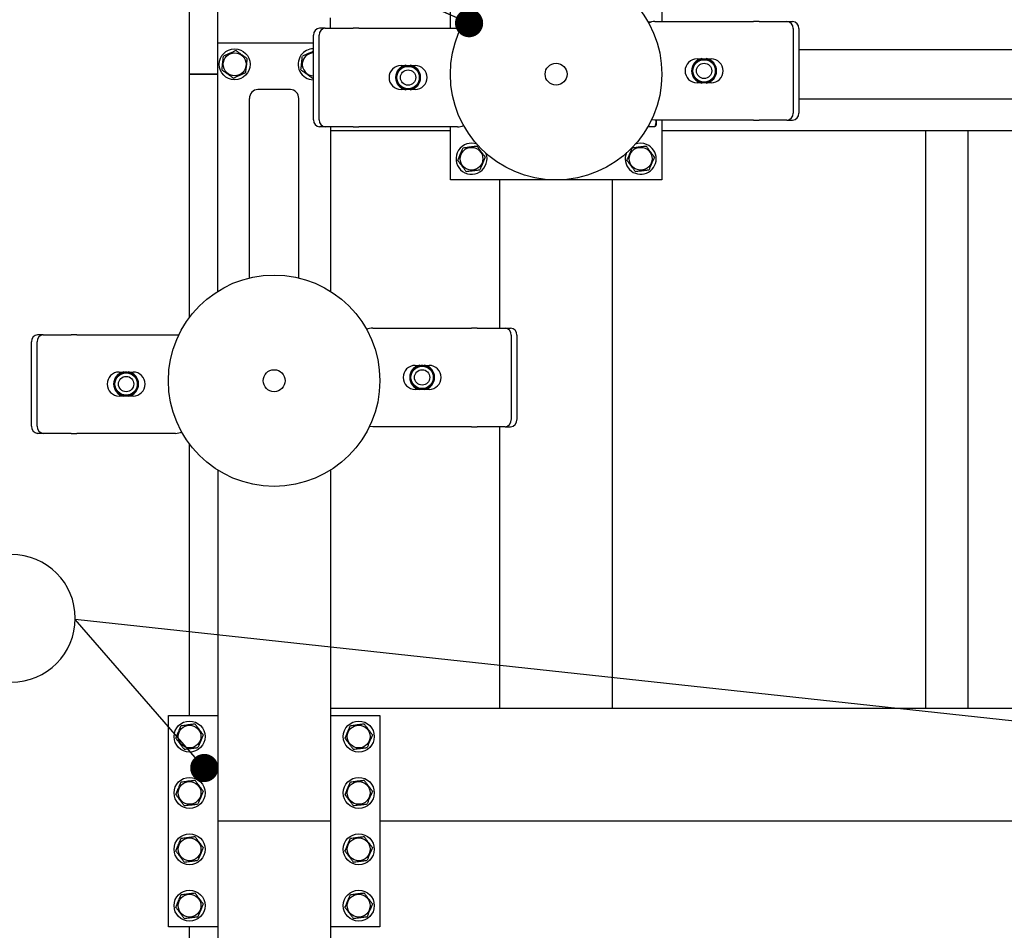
# Model space of a CAD drawing. Header units: millimetres. Extents: x 0 to 841, y 0 to 594.
# Tile 167 of 177: x 596 to 631, y 463 to 495. Entities that reach past the tile are written whole.
import ezdxf

# ---------------------------------------------------------------- set-up
doc = ezdxf.new("R2010")
doc.units = ezdxf.units.MM
doc.layers.add('COTES', color=1, linetype='Continuous')
doc.layers.add('NOTES', color=6, linetype='Continuous')
doc.layers.add('TRAIT-FORT', color=4, linetype='Continuous', lineweight=25)
doc.styles.add('SLDTEXTSTYLE1', font='TXT', dxfattribs={"width": 0.75})
doc.dimstyles.new('SLDDIMSTYLE0', dxfattribs={"dimtxt": 3, "dimasz": 2, "dimexe": 0, "dimexo": 0.0625, "dimgap": 0.75, "dimtad": 1, "dimdec": 0, "dimlfac": 20, "dimrnd": 1e-09, "dimzin": 12, "dimdsep": 46, "dimtxsty": 'SLDTEXTSTYLE1', "dimsah": 1, "dimcen": 0.09, "dimadec": 0, "dimazin": 3, "dimtfac": 1, "dimtdec": 0, "dimtofl": 0, "dimtmove": 0, "dimatfit": 3, "dimfxl": 1, "dimfrac": 2, "dimtolj": 1, "dimtzin": 12, "dimarcsym": 0})
doc.dimstyles.new('SLDDIMSTYLE2', dxfattribs={"dimtxt": 0.18, "dimasz": 1, "dimexe": 0, "dimexo": 0.0625, "dimgap": 0, "dimtad": 0, "dimtih": 1, "dimtoh": 1, "dimdec": 0, "dimrnd": 1e-09, "dimzin": 0, "dimdsep": 46, "dimtxsty": 'Standard', "dimblk1": 'DOT', "dimblk2": 'DOT', "dimsah": 1, "dimcen": 0.09, "dimadec": 0, "dimazin": 0, "dimtfac": 1, "dimtdec": 0, "dimtofl": 0, "dimtmove": 0, "dimatfit": 3, "dimldrblk": 'DOT', "dimfxl": 1, "dimfrac": 2, "dimtolj": 1, "dimtzin": 0, "dimarcsym": 0})

# ---------------------------------------------------------------- blocks, each defined once
blk = doc.blocks.new('_D_29')
at = {"layer": 'COTES', "color": 1, "transparency": 16777216}
for p, q in [((600.662, 558.383), (474.057, 558.383)), ((475.057, 558.383), (475.057, 444.883)), ((489.662, 444.883), (474.057, 444.883))]:
    blk.add_line(p, q, dxfattribs=at)
for points in [[(475.057, 558.383), (474.557, 556.383), (475.557, 556.383)], [(475.057, 444.883), (475.557, 446.883), (474.557, 446.883)]]:
    blk.add_solid(points, dxfattribs=at)
at = {"layer": 'COTES', "color": 1, "transparency": 16777216, "char_height": 3, "attachment_point": 1, "rotation": 90, "style": 'SLDTEXTSTYLE1'}
for s, insert in [('Toles', (471.19, 501.998)), ('2270', (471.19, 492.006))]:
    blk.add_mtext(s, dxfattribs=dict(at, insert=insert))
blk = doc.blocks.new('_D_31')
at = {"layer": 'COTES', "color": 1, "transparency": 16777216}
for p, q in [((620.262, 556.883), (511.586, 556.883)), ((512.586, 443.883), (512.586, 556.883))]:
    blk.add_line(p, q, dxfattribs=at)
for points in [[(512.586, 556.883), (512.086, 554.883), (513.086, 554.883)], [(512.586, 443.883), (513.086, 445.883), (512.086, 445.883)]]:
    blk.add_solid(points, dxfattribs=at)
at = {"layer": 'COTES', "color": 1, "transparency": 16777216, "char_height": 3, "attachment_point": 1, "rotation": 90, "style": 'SLDTEXTSTYLE1'}
for s, insert in [('Cadre', (508.719, 499.123)), ('2260', (508.719, 489.131))]:
    blk.add_mtext(s, dxfattribs=dict(at, insert=insert))
blk = doc.blocks.new('_Dot')
at = {"color": 0, "linetype": 'ByBlock', "lineweight": -2}
blk.add_line((-0.5, 0), (-1, 0), dxfattribs=at)
at = {"color": 0, "linetype": 'ByBlock', "const_width": 0.5}
blk.add_lwpolyline([(-0.25, 0, 1), (0.25, 0, 1)], format="xyb", close=True, dxfattribs=at)
blk = doc.blocks.new('SW_NOTE_27')
at = {"layer": 'NOTES', "color": 0}
for p, q in [((-15.723, 2.31), (-2.264, 2.31)), ((-2.264, -2.218), (-15.723, -2.218))]:
    blk.add_line(p, q, dxfattribs=at)
for centre, start, end in [((-15.723, 0.046), 90, 270), ((-2.264, 0.046), 270, 90)]:
    blk.add_arc(centre, 2.264, start, end, dxfattribs=at)
at = {"layer": 'NOTES', "color": 0, "insert": (-8.975, 1.985), "char_height": 3.5, "attachment_point": 2, "style": 'SLDTEXTSTYLE1'}
blk.add_mtext('PIED 4', dxfattribs=at)

msp = doc.modelspace()

# ---------------------------------------------------------------- linework, layer by layer
at = {"layer": 'TRAIT-FORT', "color": 4, "linetype": 'Continuous', "lineweight": 25}
for p, q in [((601.662, 493.388), (601.662, 534.383)), ((602.662, 494.483), (602.662, 527.283)), ((610.912, 495.015), (610.912, 497.133)), ((618.412, 497.133), (618.412, 495.251)), ((606.662, 495.083), (606.662, 495.383)), ((617.923, 495.235), (618.035, 495.235)), ((618.161, 495.251), (621.661, 495.251)), ((621.861, 495.251), (621.661, 495.251)), ((621.861, 495.251), (622.85, 495.251)), ((622.85, 495.251), (623.05, 495.251)), ((606.474, 495.015), (606.274, 495.015)), ((606.474, 495.015), (607.463, 495.015)), ((606.662, 495.015), (606.662, 495.083)), ((607.663, 495.015), (607.463, 495.015)), ((607.663, 495.015), (611.163, 495.015)), ((623.067, 495.001), (623.067, 492.001)), ((623.267, 495.001), (623.267, 492.001)), ((606.057, 494.483), (602.662, 494.483)), ((602.662, 485.68), (602.662, 494.483)), ((606.057, 491.765), (606.057, 494.765)), ((606.257, 491.765), (606.257, 494.765)), ((623.267, 494.258), (640.237, 494.258)), ((619.661, 493.926), (619.788, 493.926)), ((619.775, 493.904), (619.822, 493.93)), ((619.822, 493.93), (619.827, 493.935)), ((619.822, 493.889), (619.822, 493.93)), ((619.827, 493.935), (619.838, 493.926)), ((619.838, 493.892), (619.838, 493.926)), ((619.984, 493.926), (619.995, 493.935)), ((619.984, 493.892), (619.984, 493.926)), ((619.995, 493.935), (619.999, 493.93)), ((619.999, 493.93), (619.999, 493.889)), ((619.999, 493.93), (620.046, 493.904)), ((620.033, 493.926), (620.161, 493.926)), ((609.163, 493.69), (609.291, 493.69)), ((609.278, 493.668), (609.325, 493.694)), ((609.325, 493.694), (609.329, 493.699)), ((609.325, 493.653), (609.325, 493.694)), ((609.329, 493.699), (609.34, 493.69)), ((609.34, 493.656), (609.34, 493.69)), ((609.487, 493.69), (609.498, 493.699)), ((609.487, 493.656), (609.487, 493.69)), ((609.498, 493.699), (609.502, 493.694)), ((609.502, 493.694), (609.502, 493.653)), ((609.502, 493.694), (609.549, 493.668)), ((609.536, 493.69), (609.663, 493.69)), ((602.662, 493.388), (601.662, 493.388)), ((601.662, 493.383), (601.662, 493.388)), ((601.662, 484.758), (601.662, 493.383)), ((601.662, 493.383), (602.662, 493.383)), ((606.011, 493.245), (606.057, 493.266)), ((619.788, 493.076), (619.661, 493.076)), ((619.822, 493.072), (619.775, 493.099)), ((619.822, 493.072), (619.822, 493.114)), ((619.827, 493.067), (619.822, 493.072)), ((619.838, 493.076), (619.827, 493.067)), ((619.838, 493.11), (619.838, 493.076)), ((619.984, 493.11), (619.984, 493.076)), ((619.995, 493.067), (619.984, 493.076)), ((619.999, 493.072), (619.995, 493.067)), ((619.999, 493.114), (619.999, 493.072)), ((620.046, 493.099), (619.999, 493.072)), ((620.161, 493.076), (620.033, 493.076)), ((605.237, 492.84), (604.087, 492.84)), ((609.291, 492.84), (609.163, 492.84)), ((609.325, 492.836), (609.278, 492.862)), ((609.325, 492.836), (609.325, 492.878)), ((609.329, 492.831), (609.325, 492.836)), ((609.34, 492.84), (609.329, 492.831)), ((609.34, 492.874), (609.34, 492.84)), ((609.487, 492.874), (609.487, 492.84)), ((609.498, 492.831), (609.487, 492.84)), ((609.502, 492.836), (609.498, 492.831)), ((609.502, 492.878), (609.502, 492.836)), ((609.549, 492.862), (609.502, 492.836)), ((609.663, 492.84), (609.536, 492.84)), ((603.787, 486.155), (603.787, 492.521)), ((605.537, 486.155), (605.537, 492.521)), ((623.267, 492.508), (640.237, 492.508)), ((621.661, 491.751), (618.161, 491.751)), ((618.212, 491.751), (618.212, 491.579)), ((618.412, 491.751), (618.412, 489.633)), ((621.661, 491.751), (621.861, 491.751)), ((622.85, 491.751), (621.861, 491.751)), ((622.85, 491.751), (623.05, 491.751)), ((606.474, 491.515), (606.274, 491.515)), ((607.463, 491.515), (606.474, 491.515)), ((606.662, 491.515), (606.662, 485.68)), ((606.662, 491.383), (610.912, 491.383)), ((607.463, 491.515), (607.663, 491.515)), ((611.163, 491.515), (607.663, 491.515)), ((610.912, 489.633), (610.912, 491.515)), ((617.923, 491.531), (618.162, 491.531)), ((618.198, 491.555), (618.212, 491.579)), ((618.412, 491.383), (631.262, 491.383)), ((627.772, 470.883), (627.772, 491.383)), ((629.272, 470.883), (629.272, 491.383)), ((618.412, 489.633), (610.912, 489.633)), ((612.662, 484.376), (612.662, 489.633)), ((616.662, 470.883), (616.662, 489.633)), ((608.161, 484.376), (611.661, 484.376)), ((611.861, 484.376), (611.661, 484.376)), ((611.861, 484.376), (612.85, 484.376)), ((612.85, 484.376), (613.05, 484.376)), ((596.474, 484.14), (596.274, 484.14)), ((596.474, 484.14), (597.463, 484.14)), ((597.663, 484.14), (597.463, 484.14)), ((597.663, 484.14), (601.163, 484.14)), ((613.067, 484.126), (613.067, 481.126)), ((613.267, 484.126), (613.267, 481.126)), ((596.057, 480.89), (596.057, 483.89)), ((596.257, 480.89), (596.257, 483.89)), ((609.661, 483.051), (609.788, 483.051)), ((609.775, 483.029), (609.822, 483.055)), ((609.822, 483.055), (609.827, 483.06)), ((609.822, 483.014), (609.822, 483.055)), ((609.827, 483.06), (609.838, 483.051)), ((609.838, 483.017), (609.838, 483.051)), ((609.984, 483.051), (609.995, 483.06)), ((609.984, 483.017), (609.984, 483.051)), ((609.995, 483.06), (609.999, 483.055)), ((609.999, 483.055), (609.999, 483.014)), ((609.999, 483.055), (610.046, 483.029)), ((610.033, 483.051), (610.161, 483.051)), ((599.163, 482.815), (599.291, 482.815)), ((599.278, 482.793), (599.325, 482.819)), ((599.325, 482.819), (599.329, 482.824)), ((599.325, 482.778), (599.325, 482.819)), ((599.329, 482.824), (599.34, 482.815)), ((599.34, 482.781), (599.34, 482.815)), ((599.487, 482.815), (599.498, 482.824)), ((599.487, 482.781), (599.487, 482.815)), ((599.498, 482.824), (599.502, 482.819)), ((599.502, 482.819), (599.502, 482.778)), ((599.502, 482.819), (599.549, 482.793)), ((599.536, 482.815), (599.663, 482.815)), ((599.291, 481.965), (599.163, 481.965)), ((599.325, 481.961), (599.278, 481.987)), ((599.325, 481.961), (599.325, 482.003)), ((599.329, 481.956), (599.325, 481.961)), ((599.34, 481.965), (599.329, 481.956)), ((599.34, 481.999), (599.34, 481.965)), ((599.487, 481.999), (599.487, 481.965)), ((599.498, 481.956), (599.487, 481.965)), ((599.502, 481.961), (599.498, 481.956)), ((599.502, 482.003), (599.502, 481.961)), ((599.549, 481.987), (599.502, 481.961)), ((599.663, 481.965), (599.536, 481.965)), ((609.788, 482.201), (609.661, 482.201)), ((609.822, 482.197), (609.775, 482.224)), ((609.822, 482.197), (609.822, 482.239)), ((609.827, 482.192), (609.822, 482.197)), ((609.838, 482.201), (609.827, 482.192)), ((609.838, 482.235), (609.838, 482.201)), ((609.984, 482.235), (609.984, 482.201)), ((609.995, 482.192), (609.984, 482.201)), ((609.999, 482.197), (609.995, 482.192)), ((609.999, 482.239), (609.999, 482.197)), ((610.046, 482.224), (609.999, 482.197)), ((610.161, 482.201), (610.033, 482.201)), ((611.661, 480.876), (608.161, 480.876)), ((611.661, 480.876), (611.861, 480.876)), ((612.85, 480.876), (611.861, 480.876)), ((612.662, 470.883), (612.662, 480.876)), ((612.85, 480.876), (613.05, 480.876)), ((596.474, 480.64), (596.274, 480.64)), ((597.463, 480.64), (596.474, 480.64)), ((597.463, 480.64), (597.663, 480.64)), ((601.163, 480.64), (597.663, 480.64)), ((601.662, 470.633), (601.662, 480.258)), ((602.662, 479.336), (602.662, 466.883)), ((606.662, 479.336), (606.662, 466.883)), ((612.662, 470.883), (606.662, 470.883)), ((612.962, 470.883), (612.662, 470.883)), ((616.362, 470.883), (612.962, 470.883)), ((616.662, 470.883), (616.362, 470.883)), ((644.162, 470.883), (616.662, 470.883)), ((600.912, 463.133), (600.912, 470.633)), ((600.912, 470.633), (602.662, 470.633)), ((606.662, 470.633), (608.412, 470.633)), ((608.412, 470.633), (608.412, 463.133)), ((602.962, 466.883), (602.662, 466.883)), ((602.962, 466.883), (602.662, 466.883)), ((602.662, 466.883), (602.662, 454.43)), ((606.362, 466.883), (602.962, 466.883)), ((606.662, 466.883), (606.362, 466.883)), ((606.662, 466.883), (606.362, 466.883)), ((606.662, 466.883), (606.662, 454.43)), ((642.412, 466.883), (608.412, 466.883)), ((602.662, 463.133), (600.912, 463.133)), ((601.662, 453.508), (601.662, 463.133)), ((608.412, 463.133), (606.662, 463.133))]:
    msp.add_line(p, q, dxfattribs=at)
at = {"layer": 'TRAIT-FORT', "color": 4, "linetype": 'Continuous', "lineweight": 25, "flags": 128}
for points in [[(611.163, 495.015), (611.261, 495.005), (611.28, 495.001)], [(618.161, 491.751), (618.063, 491.761), (618.044, 491.765)], [(601.163, 484.14), (601.261, 484.13), (601.286, 484.125)], [(608.161, 480.876), (608.063, 480.886), (608.038, 480.891)]]:
    msp.add_lwpolyline(points, dxfattribs=at)
at = {"layer": 'TRAIT-FORT', "color": 4, "linetype": 'Continuous', "lineweight": 25}
for centre, radius in [((614.662, 493.383), 3.75), ((603.262, 493.733), 0.55), ((603.262, 493.733), 0.404), ((614.662, 493.383), 0.389), ((619.911, 493.501), 0.397), ((619.911, 493.501), 0.272), ((609.413, 493.265), 0.397), ((609.413, 493.265), 0.272), ((611.662, 490.383), 0.404), ((617.662, 490.383), 0.404), ((604.662, 482.508), 3.75), ((609.911, 482.626), 0.397), ((599.413, 482.39), 0.397), ((599.413, 482.39), 0.272), ((604.662, 482.508), 0.389), ((609.911, 482.626), 0.272), ((601.662, 469.883), 0.55), ((607.662, 469.883), 0.55), ((601.662, 469.883), 0.404), ((607.662, 469.883), 0.404), ((601.662, 467.883), 0.55), ((601.662, 467.883), 0.404), ((607.662, 467.883), 0.55), ((607.662, 467.883), 0.404), ((601.662, 465.883), 0.55), ((601.662, 465.883), 0.404), ((607.662, 465.883), 0.55), ((607.662, 465.883), 0.404), ((601.662, 463.883), 0.55), ((607.662, 463.883), 0.55), ((601.662, 463.883), 0.404), ((607.662, 463.883), 0.404)]:
    msp.add_circle(centre, radius, dxfattribs=at)
for centre, radius, start, end in [((618.161, 494.751), 0.5, 90, 116.0723), ((622.832, 495.017), 0.235, 356.1887, 85.5981), ((623.032, 495.017), 0.235, 356.1887, 85.5981), ((606.292, 494.781), 0.235, 94.4019, 183.8113), ((606.492, 494.781), 0.235, 94.4019, 183.8113), ((606.062, 493.733), 0.55, 90.5095, 144.3948), ((606.062, 493.733), 0.404, 90.6941, 174.0113), ((606.062, 493.733), 0.55, 144.3948, 269.4905), ((606.062, 493.733), 0.404, 174.0113, 269.3059), ((619.661, 493.501), 0.425, 90, 270), ((619.911, 493.501), 0.442, 100.9664, 259.0336), ((619.911, 493.501), 0.425, 108.5751, 251.4249), ((619.911, 493.501), 0.442, 280.9664, 79.0336), ((619.911, 493.501), 0.425, 288.5751, 71.4249), ((620.161, 493.501), 0.425, 270, 90), ((609.163, 493.265), 0.425, 90, 270), ((609.413, 493.265), 0.442, 100.9664, 259.0336), ((609.413, 493.265), 0.425, 108.5751, 251.4249), ((609.413, 493.265), 0.442, 280.9664, 79.0336), ((609.413, 493.265), 0.425, 288.5751, 71.4249), ((609.663, 493.265), 0.425, 270, 90), ((606.292, 491.749), 0.235, 176.1887, 265.5981), ((606.492, 491.749), 0.235, 176.1887, 265.5981), ((622.832, 491.985), 0.235, 274.4019, 3.8113), ((623.032, 491.985), 0.235, 274.4019, 3.8113), ((611.163, 492.015), 0.5, 270, 296.1109), ((611.662, 490.383), 0.55, 68.8328, 21.1673), ((617.662, 490.383), 0.55, 156.7406, 67.4773), ((617.662, 490.383), 0.55, 67.4773, 111.2971), ((608.161, 483.876), 0.5, 90, 116.9467), ((612.832, 484.142), 0.235, 356.1887, 85.5981), ((613.032, 484.142), 0.235, 356.1887, 85.5981), ((596.292, 483.906), 0.235, 94.4019, 183.8113), ((596.492, 483.906), 0.235, 94.4019, 183.8113), ((609.661, 482.626), 0.425, 90, 270), ((609.911, 482.626), 0.442, 100.9664, 259.0336), ((609.911, 482.626), 0.425, 108.5751, 251.4249), ((609.911, 482.626), 0.442, 280.9664, 79.0336), ((609.911, 482.626), 0.425, 288.5751, 71.4249), ((610.161, 482.626), 0.425, 270, 90), ((599.163, 482.39), 0.425, 90, 270), ((599.413, 482.39), 0.442, 100.9664, 259.0336), ((599.413, 482.39), 0.425, 108.5751, 251.4249), ((599.413, 482.39), 0.442, 280.9664, 79.0336), ((599.413, 482.39), 0.425, 288.5751, 71.4249), ((599.663, 482.39), 0.425, 270, 90), ((596.292, 480.874), 0.235, 176.1887, 265.5981), ((596.492, 480.874), 0.235, 176.1887, 265.5981), ((612.832, 481.11), 0.235, 274.4019, 3.8113), ((613.032, 481.11), 0.235, 274.4019, 3.8113), ((601.163, 481.14), 0.5, 270, 296.943)]:
    msp.add_arc(centre, radius, start, end, dxfattribs=at)
for centre, start_param, end_param in [((604.087, 492.521), 0, 1.570796), ((605.237, 492.521), 4.712389, 6.283185)]:
    msp.add_ellipse(centre, major_axis=(0, 0.318), ratio=0.942648, start_param=start_param, end_param=end_param, dxfattribs=at)
for points, knots in [([(603.313, 494.221), (603.274, 494.204), (603.196, 494.169), (603.079, 494.117), (602.968, 494.067), (602.899, 494.037), (602.865, 494.021)], [0, 0, 0, 0, 0.264605, 0.534948, 0.765343, 1, 1, 1, 1]), ([(603.313, 494.221), (603.348, 494.196), (603.417, 494.146), (603.521, 494.071), (603.619, 493.999), (603.68, 493.955), (603.71, 493.933)], [0, 0, 0, 0, 0.264605, 0.534948, 0.765343, 1, 1, 1, 1]), ([(606.057, 494.196), (606.037, 494.187), (605.977, 494.16), (605.879, 494.117), (605.768, 494.067), (605.699, 494.037), (605.665, 494.021)], [0, 0, 0, 0, 0.158186, 0.46765, 0.731386, 1, 1, 1, 1]), ([(602.814, 493.533), (602.82, 493.596), (602.831, 493.698), (602.847, 493.847), (602.857, 493.947), (602.863, 494.005), (602.865, 494.021)], [0, 0, 0, 0, 0.385549, 0.637642, 0.896546, 1, 1, 1, 1]), ([(603.659, 493.445), (603.666, 493.507), (603.676, 493.61), (603.692, 493.758), (603.703, 493.859), (603.709, 493.916), (603.71, 493.933)], [0, 0, 0, 0, 0.385549, 0.637642, 0.896546, 1, 1, 1, 1]), ([(605.614, 493.533), (605.62, 493.596), (605.631, 493.698), (605.647, 493.847), (605.657, 493.947), (605.663, 494.005), (605.665, 494.021)], [0, 0, 0, 0, 0.385549, 0.637642, 0.896546, 1, 1, 1, 1]), ([(619.775, 493.904), (619.767, 493.895), (619.753, 493.88), (619.741, 493.851), (619.736, 493.84)], [0, 0, 0, 0, 0.593144, 1, 1, 1, 1]), ([(619.838, 493.926), (619.839, 493.926), (619.842, 493.926), (619.856, 493.927), (619.876, 493.928), (619.896, 493.929), (619.915, 493.929), (619.935, 493.929), (619.957, 493.927), (619.974, 493.926), (619.982, 493.926), (619.983, 493.926), (619.984, 493.926)], [0, 0, 0, 0, 0.112459, 0.224891, 0.338077, 0.451935, 0.500009, 0.61321, 0.72639, 0.840088, 0.953755, 1, 1, 1, 1]), ([(620.046, 493.904), (620.054, 493.895), (620.065, 493.885), (620.075, 493.863), (620.077, 493.858)], [0, 0, 0, 0, 0.762755, 1, 1, 1, 1]), ([(603.211, 493.245), (603.176, 493.27), (603.107, 493.321), (603.003, 493.396), (602.905, 493.467), (602.844, 493.511), (602.814, 493.533)], [0, 0, 0, 0, 0.2646049, 0.5349477, 0.7653431, 1, 1, 1, 1]), ([(603.211, 493.245), (603.25, 493.262), (603.328, 493.297), (603.445, 493.349), (603.556, 493.399), (603.625, 493.429), (603.659, 493.445)], [0, 0, 0, 0, 0.2646049, 0.5349477, 0.7653431, 1, 1, 1, 1]), ([(606.011, 493.245), (605.976, 493.27), (605.907, 493.321), (605.803, 493.396), (605.705, 493.467), (605.644, 493.511), (605.614, 493.533)], [0, 0, 0, 0, 0.2646049, 0.5349477, 0.7653431, 1, 1, 1, 1]), ([(609.278, 493.668), (609.27, 493.659), (609.259, 493.649), (609.249, 493.626), (609.247, 493.621)], [0, 0, 0, 0, 0.753414, 1, 1, 1, 1]), ([(609.34, 493.69), (609.342, 493.69), (609.345, 493.69), (609.359, 493.691), (609.379, 493.692), (609.398, 493.693), (609.418, 493.693), (609.438, 493.692), (609.46, 493.691), (609.477, 493.69), (609.485, 493.69), (609.486, 493.69), (609.487, 493.69)], [0, 0, 0, 0, 0.112459, 0.224891, 0.338077, 0.451935, 0.500009, 0.61321, 0.72639, 0.840088, 0.953755, 1, 1, 1, 1]), ([(609.549, 493.668), (609.557, 493.66), (609.567, 493.65), (609.576, 493.63), (609.578, 493.627)], [0, 0, 0, 0, 0.8279596, 1, 1, 1, 1]), ([(619.775, 493.099), (619.767, 493.107), (619.757, 493.116), (619.748, 493.136), (619.747, 493.14)], [0, 0, 0, 0, 0.82796, 1, 1, 1, 1]), ([(619.984, 493.076), (619.982, 493.076), (619.979, 493.077), (619.965, 493.076), (619.945, 493.074), (619.926, 493.073), (619.906, 493.073), (619.886, 493.074), (619.864, 493.075), (619.848, 493.076), (619.84, 493.077), (619.838, 493.076), (619.838, 493.076)], [0, 0, 0, 0, 0.112459, 0.224891, 0.338077, 0.451935, 0.500009, 0.61321, 0.72639, 0.840088, 0.953755, 1, 1, 1, 1]), ([(620.046, 493.099), (620.054, 493.107), (620.066, 493.118), (620.075, 493.14), (620.078, 493.145)], [0, 0, 0, 0, 0.753414, 1, 1, 1, 1]), ([(609.278, 492.862), (609.27, 492.871), (609.259, 492.881), (609.249, 492.903), (609.247, 492.909)], [0, 0, 0, 0, 0.7627548, 1, 1, 1, 1]), ([(609.487, 492.84), (609.485, 492.84), (609.482, 492.841), (609.468, 492.84), (609.448, 492.838), (609.429, 492.837), (609.409, 492.837), (609.389, 492.838), (609.367, 492.839), (609.35, 492.84), (609.342, 492.841), (609.341, 492.84), (609.34, 492.84)], [0, 0, 0, 0, 0.112459, 0.224891, 0.338077, 0.451935, 0.500009, 0.61321, 0.72639, 0.840088, 0.953755, 1, 1, 1, 1]), ([(609.549, 492.862), (609.557, 492.871), (609.571, 492.886), (609.583, 492.915), (609.588, 492.927)], [0, 0, 0, 0, 0.593144, 1, 1, 1, 1]), ([(618.196, 491.751), (618.198, 491.738), (618.203, 491.695), (618.19, 491.621), (618.171, 491.561), (618.162, 491.531)], [0, 0, 0, 0, 0.1719183, 0.5821651, 1, 1, 1, 1]), ([(618.162, 491.531), (618.18, 491.539), (618.198, 491.547), (618.198, 491.555), (618.198, 491.555)], [0, 0, 0, 0, 0.977492, 1, 1, 1, 1]), ([(611.175, 490.322), (611.192, 490.362), (611.225, 490.441), (611.275, 490.559), (611.322, 490.671), (611.351, 490.74), (611.366, 490.775)], [0, 0, 0, 0, 0.264605, 0.534948, 0.765343, 1, 1, 1, 1]), ([(611.366, 490.775), (611.428, 490.782), (611.531, 490.795), (611.679, 490.814), (611.779, 490.826), (611.837, 490.833), (611.853, 490.835)], [0, 0, 0, 0, 0.385549, 0.637642, 0.896546, 1, 1, 1, 1]), ([(612.149, 490.444), (612.123, 490.478), (612.071, 490.546), (611.994, 490.648), (611.921, 490.745), (611.876, 490.805), (611.853, 490.835)], [0, 0, 0, 0, 0.264605, 0.534948, 0.765343, 1, 1, 1, 1]), ([(617.175, 490.322), (617.192, 490.362), (617.225, 490.441), (617.275, 490.559), (617.322, 490.671), (617.351, 490.74), (617.366, 490.775)], [0, 0, 0, 0, 0.264605, 0.534948, 0.765343, 1, 1, 1, 1]), ([(617.366, 490.775), (617.428, 490.782), (617.531, 490.795), (617.679, 490.814), (617.779, 490.826), (617.837, 490.833), (617.853, 490.835)], [0, 0, 0, 0, 0.385549, 0.637642, 0.896546, 1, 1, 1, 1]), ([(618.149, 490.444), (618.123, 490.478), (618.071, 490.546), (617.994, 490.648), (617.921, 490.745), (617.876, 490.805), (617.853, 490.835)], [0, 0, 0, 0, 0.264605, 0.534948, 0.765343, 1, 1, 1, 1]), ([(611.175, 490.322), (611.201, 490.289), (611.253, 490.22), (611.33, 490.118), (611.403, 490.021), (611.448, 489.961), (611.471, 489.931)], [0, 0, 0, 0, 0.264605, 0.534948, 0.765343, 1, 1, 1, 1]), ([(612.149, 490.444), (612.132, 490.404), (612.099, 490.325), (612.049, 490.208), (612.002, 490.095), (611.973, 490.026), (611.958, 489.992)], [0, 0, 0, 0, 0.264605, 0.534948, 0.765343, 1, 1, 1, 1]), ([(617.175, 490.322), (617.201, 490.289), (617.253, 490.22), (617.33, 490.118), (617.403, 490.021), (617.448, 489.961), (617.471, 489.931)], [0, 0, 0, 0, 0.264605, 0.534948, 0.765343, 1, 1, 1, 1]), ([(618.149, 490.444), (618.132, 490.404), (618.099, 490.325), (618.049, 490.208), (618.002, 490.095), (617.973, 490.026), (617.958, 489.992)], [0, 0, 0, 0, 0.264605, 0.534948, 0.765343, 1, 1, 1, 1]), ([(611.471, 489.931), (611.533, 489.939), (611.635, 489.952), (611.784, 489.97), (611.884, 489.982), (611.942, 489.99), (611.958, 489.992)], [0, 0, 0, 0, 0.3855495, 0.6376419, 0.8965462, 1, 1, 1, 1]), ([(617.471, 489.931), (617.533, 489.939), (617.635, 489.952), (617.784, 489.97), (617.884, 489.982), (617.942, 489.99), (617.958, 489.992)], [0, 0, 0, 0, 0.3855495, 0.6376419, 0.8965462, 1, 1, 1, 1]), ([(609.775, 483.029), (609.767, 483.02), (609.753, 483.005), (609.741, 482.976), (609.736, 482.965)], [0, 0, 0, 0, 0.593144, 1, 1, 1, 1]), ([(609.838, 483.051), (609.839, 483.051), (609.842, 483.051), (609.856, 483.052), (609.876, 483.053), (609.896, 483.054), (609.915, 483.054), (609.935, 483.054), (609.957, 483.052), (609.974, 483.051), (609.982, 483.051), (609.983, 483.051), (609.984, 483.051)], [0, 0, 0, 0, 0.112459, 0.224891, 0.338077, 0.451935, 0.500009, 0.61321, 0.72639, 0.840088, 0.953755, 1, 1, 1, 1]), ([(610.046, 483.029), (610.054, 483.02), (610.065, 483.01), (610.075, 482.988), (610.077, 482.983)], [0, 0, 0, 0, 0.7627548, 1, 1, 1, 1]), ([(599.278, 482.793), (599.27, 482.784), (599.259, 482.774), (599.249, 482.751), (599.247, 482.746)], [0, 0, 0, 0, 0.753414, 1, 1, 1, 1]), ([(599.34, 482.815), (599.342, 482.815), (599.345, 482.815), (599.359, 482.816), (599.379, 482.817), (599.398, 482.818), (599.418, 482.818), (599.438, 482.817), (599.46, 482.816), (599.477, 482.815), (599.485, 482.815), (599.486, 482.815), (599.487, 482.815)], [0, 0, 0, 0, 0.112459, 0.224891, 0.338077, 0.451935, 0.500009, 0.61321, 0.72639, 0.840088, 0.953755, 1, 1, 1, 1]), ([(599.549, 482.793), (599.557, 482.785), (599.567, 482.775), (599.576, 482.755), (599.578, 482.752)], [0, 0, 0, 0, 0.82796, 1, 1, 1, 1]), ([(609.775, 482.224), (609.767, 482.232), (609.757, 482.241), (609.748, 482.261), (609.747, 482.265)], [0, 0, 0, 0, 0.8279596, 1, 1, 1, 1]), ([(610.046, 482.224), (610.054, 482.232), (610.066, 482.243), (610.075, 482.265), (610.078, 482.27)], [0, 0, 0, 0, 0.753414, 1, 1, 1, 1]), ([(599.278, 481.987), (599.27, 481.996), (599.259, 482.006), (599.249, 482.028), (599.247, 482.034)], [0, 0, 0, 0, 0.7627548, 1, 1, 1, 1]), ([(599.487, 481.965), (599.485, 481.965), (599.482, 481.966), (599.468, 481.965), (599.448, 481.963), (599.429, 481.962), (599.409, 481.962), (599.389, 481.963), (599.367, 481.964), (599.35, 481.965), (599.342, 481.966), (599.341, 481.965), (599.34, 481.965)], [0, 0, 0, 0, 0.112459, 0.224891, 0.338077, 0.451935, 0.500009, 0.61321, 0.72639, 0.840088, 0.953755, 1, 1, 1, 1]), ([(599.549, 481.987), (599.557, 481.996), (599.571, 482.011), (599.583, 482.04), (599.588, 482.052)], [0, 0, 0, 0, 0.593144, 1, 1, 1, 1]), ([(609.984, 482.201), (609.982, 482.201), (609.979, 482.202), (609.965, 482.201), (609.945, 482.199), (609.926, 482.198), (609.906, 482.198), (609.886, 482.199), (609.864, 482.2), (609.848, 482.201), (609.84, 482.202), (609.838, 482.201), (609.838, 482.201)], [0, 0, 0, 0, 0.112459, 0.224891, 0.338077, 0.451935, 0.500009, 0.61321, 0.72639, 0.840088, 0.953755, 1, 1, 1, 1]), ([(601.175, 469.822), (601.192, 469.862), (601.225, 469.941), (601.275, 470.059), (601.322, 470.171), (601.351, 470.24), (601.366, 470.275)], [0, 0, 0, 0, 0.264605, 0.534948, 0.765343, 1, 1, 1, 1]), ([(601.366, 470.275), (601.428, 470.282), (601.531, 470.295), (601.679, 470.314), (601.779, 470.326), (601.837, 470.333), (601.853, 470.335)], [0, 0, 0, 0, 0.385549, 0.637642, 0.896546, 1, 1, 1, 1]), ([(602.149, 469.944), (602.123, 469.978), (602.071, 470.046), (601.994, 470.148), (601.921, 470.245), (601.876, 470.305), (601.853, 470.335)], [0, 0, 0, 0, 0.264605, 0.534948, 0.765343, 1, 1, 1, 1]), ([(607.175, 469.822), (607.192, 469.862), (607.225, 469.941), (607.275, 470.059), (607.322, 470.171), (607.351, 470.24), (607.366, 470.275)], [0, 0, 0, 0, 0.264605, 0.534948, 0.765343, 1, 1, 1, 1]), ([(607.366, 470.275), (607.428, 470.282), (607.531, 470.295), (607.679, 470.314), (607.779, 470.326), (607.837, 470.333), (607.853, 470.335)], [0, 0, 0, 0, 0.385549, 0.637642, 0.896546, 1, 1, 1, 1]), ([(608.149, 469.944), (608.123, 469.978), (608.071, 470.046), (607.994, 470.148), (607.921, 470.245), (607.876, 470.305), (607.853, 470.335)], [0, 0, 0, 0, 0.264605, 0.534948, 0.765343, 1, 1, 1, 1]), ([(601.175, 469.822), (601.201, 469.789), (601.253, 469.72), (601.33, 469.618), (601.403, 469.521), (601.448, 469.461), (601.471, 469.431)], [0, 0, 0, 0, 0.264605, 0.534948, 0.765343, 1, 1, 1, 1]), ([(602.149, 469.944), (602.132, 469.904), (602.099, 469.825), (602.049, 469.708), (602.002, 469.595), (601.973, 469.526), (601.958, 469.492)], [0, 0, 0, 0, 0.264605, 0.534948, 0.765343, 1, 1, 1, 1]), ([(607.175, 469.822), (607.201, 469.789), (607.253, 469.72), (607.33, 469.618), (607.403, 469.521), (607.448, 469.461), (607.471, 469.431)], [0, 0, 0, 0, 0.264605, 0.534948, 0.765343, 1, 1, 1, 1]), ([(608.149, 469.944), (608.132, 469.904), (608.099, 469.825), (608.049, 469.708), (608.002, 469.595), (607.973, 469.526), (607.958, 469.492)], [0, 0, 0, 0, 0.264605, 0.534948, 0.765343, 1, 1, 1, 1]), ([(601.471, 469.431), (601.533, 469.439), (601.635, 469.452), (601.784, 469.47), (601.884, 469.482), (601.942, 469.49), (601.958, 469.492)], [0, 0, 0, 0, 0.3855495, 0.6376419, 0.8965462, 1, 1, 1, 1]), ([(607.471, 469.431), (607.533, 469.439), (607.635, 469.452), (607.784, 469.47), (607.884, 469.482), (607.942, 469.49), (607.958, 469.492)], [0, 0, 0, 0, 0.3855495, 0.6376419, 0.8965462, 1, 1, 1, 1]), ([(601.175, 467.822), (601.192, 467.862), (601.225, 467.941), (601.275, 468.059), (601.322, 468.171), (601.351, 468.24), (601.366, 468.275)], [0, 0, 0, 0, 0.264605, 0.534948, 0.765343, 1, 1, 1, 1]), ([(601.366, 468.275), (601.428, 468.282), (601.531, 468.295), (601.679, 468.314), (601.779, 468.326), (601.837, 468.333), (601.853, 468.335)], [0, 0, 0, 0, 0.385549, 0.637642, 0.896546, 1, 1, 1, 1]), ([(602.149, 467.944), (602.123, 467.978), (602.071, 468.046), (601.994, 468.148), (601.921, 468.245), (601.876, 468.305), (601.853, 468.335)], [0, 0, 0, 0, 0.264605, 0.534948, 0.765343, 1, 1, 1, 1]), ([(607.175, 467.822), (607.192, 467.862), (607.225, 467.941), (607.275, 468.059), (607.322, 468.171), (607.351, 468.24), (607.366, 468.275)], [0, 0, 0, 0, 0.264605, 0.534948, 0.765343, 1, 1, 1, 1]), ([(607.366, 468.275), (607.428, 468.282), (607.531, 468.295), (607.679, 468.314), (607.779, 468.326), (607.837, 468.333), (607.853, 468.335)], [0, 0, 0, 0, 0.385549, 0.637642, 0.896546, 1, 1, 1, 1]), ([(608.149, 467.944), (608.123, 467.978), (608.071, 468.046), (607.994, 468.148), (607.921, 468.245), (607.876, 468.305), (607.853, 468.335)], [0, 0, 0, 0, 0.264605, 0.534948, 0.765343, 1, 1, 1, 1]), ([(602.149, 467.944), (602.132, 467.904), (602.099, 467.825), (602.049, 467.708), (602.002, 467.595), (601.973, 467.526), (601.958, 467.492)], [0, 0, 0, 0, 0.264605, 0.534948, 0.765343, 1, 1, 1, 1]), ([(608.149, 467.944), (608.132, 467.904), (608.099, 467.825), (608.049, 467.708), (608.002, 467.595), (607.973, 467.526), (607.958, 467.492)], [0, 0, 0, 0, 0.264605, 0.534948, 0.765343, 1, 1, 1, 1]), ([(601.175, 467.822), (601.201, 467.789), (601.253, 467.72), (601.33, 467.618), (601.403, 467.521), (601.448, 467.461), (601.471, 467.431)], [0, 0, 0, 0, 0.264605, 0.534948, 0.765343, 1, 1, 1, 1]), ([(607.175, 467.822), (607.201, 467.789), (607.253, 467.72), (607.33, 467.618), (607.403, 467.521), (607.448, 467.461), (607.471, 467.431)], [0, 0, 0, 0, 0.264605, 0.534948, 0.765343, 1, 1, 1, 1]), ([(601.471, 467.431), (601.533, 467.439), (601.635, 467.452), (601.784, 467.47), (601.884, 467.482), (601.942, 467.49), (601.958, 467.492)], [0, 0, 0, 0, 0.3855495, 0.6376419, 0.8965462, 1, 1, 1, 1]), ([(607.471, 467.431), (607.533, 467.439), (607.635, 467.452), (607.784, 467.47), (607.884, 467.482), (607.942, 467.49), (607.958, 467.492)], [0, 0, 0, 0, 0.3855495, 0.6376419, 0.8965462, 1, 1, 1, 1]), ([(601.175, 465.822), (601.192, 465.862), (601.225, 465.941), (601.275, 466.059), (601.322, 466.171), (601.351, 466.24), (601.366, 466.275)], [0, 0, 0, 0, 0.264605, 0.534948, 0.765343, 1, 1, 1, 1]), ([(601.366, 466.275), (601.428, 466.282), (601.531, 466.295), (601.679, 466.314), (601.779, 466.326), (601.837, 466.333), (601.853, 466.335)], [0, 0, 0, 0, 0.385549, 0.637642, 0.896546, 1, 1, 1, 1]), ([(602.149, 465.944), (602.123, 465.978), (602.071, 466.046), (601.994, 466.148), (601.921, 466.245), (601.876, 466.305), (601.853, 466.335)], [0, 0, 0, 0, 0.264605, 0.534948, 0.765343, 1, 1, 1, 1]), ([(607.175, 465.822), (607.192, 465.862), (607.225, 465.941), (607.275, 466.059), (607.322, 466.171), (607.351, 466.24), (607.366, 466.275)], [0, 0, 0, 0, 0.264605, 0.534948, 0.765343, 1, 1, 1, 1]), ([(607.366, 466.275), (607.428, 466.282), (607.531, 466.295), (607.679, 466.314), (607.779, 466.326), (607.837, 466.333), (607.853, 466.335)], [0, 0, 0, 0, 0.385549, 0.637642, 0.896546, 1, 1, 1, 1]), ([(608.149, 465.944), (608.123, 465.978), (608.071, 466.046), (607.994, 466.148), (607.921, 466.245), (607.876, 466.305), (607.853, 466.335)], [0, 0, 0, 0, 0.264605, 0.534948, 0.765343, 1, 1, 1, 1]), ([(602.149, 465.944), (602.132, 465.904), (602.099, 465.825), (602.049, 465.708), (602.002, 465.595), (601.973, 465.526), (601.958, 465.492)], [0, 0, 0, 0, 0.264605, 0.534948, 0.765343, 1, 1, 1, 1]), ([(608.149, 465.944), (608.132, 465.904), (608.099, 465.825), (608.049, 465.708), (608.002, 465.595), (607.973, 465.526), (607.958, 465.492)], [0, 0, 0, 0, 0.264605, 0.534948, 0.765343, 1, 1, 1, 1]), ([(601.175, 465.822), (601.201, 465.789), (601.253, 465.72), (601.33, 465.618), (601.403, 465.521), (601.448, 465.461), (601.471, 465.431)], [0, 0, 0, 0, 0.264605, 0.534948, 0.765343, 1, 1, 1, 1]), ([(601.471, 465.431), (601.533, 465.439), (601.635, 465.452), (601.784, 465.47), (601.884, 465.482), (601.942, 465.49), (601.958, 465.492)], [0, 0, 0, 0, 0.3855495, 0.6376419, 0.8965462, 1, 1, 1, 1]), ([(607.175, 465.822), (607.201, 465.789), (607.253, 465.72), (607.33, 465.618), (607.403, 465.521), (607.448, 465.461), (607.471, 465.431)], [0, 0, 0, 0, 0.264605, 0.534948, 0.765343, 1, 1, 1, 1]), ([(607.471, 465.431), (607.533, 465.439), (607.635, 465.452), (607.784, 465.47), (607.884, 465.482), (607.942, 465.49), (607.958, 465.492)], [0, 0, 0, 0, 0.3855495, 0.6376419, 0.8965462, 1, 1, 1, 1]), ([(601.175, 463.822), (601.192, 463.862), (601.225, 463.941), (601.275, 464.059), (601.322, 464.171), (601.351, 464.24), (601.366, 464.275)], [0, 0, 0, 0, 0.264605, 0.534948, 0.765343, 1, 1, 1, 1]), ([(601.366, 464.275), (601.428, 464.282), (601.531, 464.295), (601.679, 464.314), (601.779, 464.326), (601.837, 464.333), (601.853, 464.335)], [0, 0, 0, 0, 0.385549, 0.637642, 0.896546, 1, 1, 1, 1]), ([(602.149, 463.944), (602.123, 463.978), (602.071, 464.046), (601.994, 464.148), (601.921, 464.245), (601.876, 464.305), (601.853, 464.335)], [0, 0, 0, 0, 0.264605, 0.534948, 0.765343, 1, 1, 1, 1]), ([(607.175, 463.822), (607.192, 463.862), (607.225, 463.941), (607.275, 464.059), (607.322, 464.171), (607.351, 464.24), (607.366, 464.275)], [0, 0, 0, 0, 0.264605, 0.534948, 0.765343, 1, 1, 1, 1]), ([(607.366, 464.275), (607.428, 464.282), (607.531, 464.295), (607.679, 464.314), (607.779, 464.326), (607.837, 464.333), (607.853, 464.335)], [0, 0, 0, 0, 0.385549, 0.637642, 0.896546, 1, 1, 1, 1]), ([(608.149, 463.944), (608.123, 463.978), (608.071, 464.046), (607.994, 464.148), (607.921, 464.245), (607.876, 464.305), (607.853, 464.335)], [0, 0, 0, 0, 0.264605, 0.534948, 0.765343, 1, 1, 1, 1]), ([(601.175, 463.822), (601.201, 463.789), (601.253, 463.72), (601.33, 463.618), (601.403, 463.521), (601.448, 463.461), (601.471, 463.431)], [0, 0, 0, 0, 0.264605, 0.534948, 0.765343, 1, 1, 1, 1]), ([(602.149, 463.944), (602.132, 463.904), (602.099, 463.825), (602.049, 463.708), (602.002, 463.595), (601.973, 463.526), (601.958, 463.492)], [0, 0, 0, 0, 0.264605, 0.534948, 0.765343, 1, 1, 1, 1]), ([(607.175, 463.822), (607.201, 463.789), (607.253, 463.72), (607.33, 463.618), (607.403, 463.521), (607.448, 463.461), (607.471, 463.431)], [0, 0, 0, 0, 0.264605, 0.534948, 0.765343, 1, 1, 1, 1]), ([(608.149, 463.944), (608.132, 463.904), (608.099, 463.825), (608.049, 463.708), (608.002, 463.595), (607.973, 463.526), (607.958, 463.492)], [0, 0, 0, 0, 0.264605, 0.534948, 0.765343, 1, 1, 1, 1]), ([(601.471, 463.431), (601.533, 463.439), (601.635, 463.452), (601.784, 463.47), (601.884, 463.482), (601.942, 463.49), (601.958, 463.492)], [0, 0, 0, 0, 0.3855495, 0.6376419, 0.8965462, 1, 1, 1, 1]), ([(607.471, 463.431), (607.533, 463.439), (607.635, 463.452), (607.784, 463.47), (607.884, 463.482), (607.942, 463.49), (607.958, 463.492)], [0, 0, 0, 0, 0.3855495, 0.6376419, 0.8965462, 1, 1, 1, 1])]:
    msp.add_open_spline(points, degree=3, knots=knots, dxfattribs=at)

# ---------------------------------------------------------------- block references
at = {"layer": 'NOTES', "color": 211}
msp.add_blockref('SW_NOTE_27', (597.61, 474.033), dxfattribs=at)

# ---------------------------------------------------------------- dimensions: what is measured, and where the dimension line sits
at = {"layer": 'COTES', "color": 1}
for base, p1, p2, text, picture, middle in [((475.057, 444.883), (601.662, 558.383), (490.662, 444.883), '<> Toles', '_D_29', (475.057, 501.633)), ((512.586, 556.883), (510.262, 443.883), (621.262, 556.883), '<> Cadre', '_D_31', (512.586, 500.383))]:
    dim = msp.add_linear_dim(base=base, p1=p1, p2=p2, angle=90, text=text, dimstyle='SLDDIMSTYLE0', dxfattribs=at)
    dim.commit()
    dim.dimension.update_dxf_attribs({"geometry": picture, "text_midpoint": middle, "dimtype": 160})

# ---------------------------------------------------------------- leaders
at = {"layer": 'NOTES', "color": 211}
for points in [[(611.576, 495.194), (595.22, 502.461)], [(602.185, 468.768), (597.61, 474.033)], [(643.353, 469.088), (597.61, 474.033)]]:
    msp.add_leader(points, dimstyle='SLDDIMSTYLE2', dxfattribs=at)

doc.saveas('drawing.dxf')
